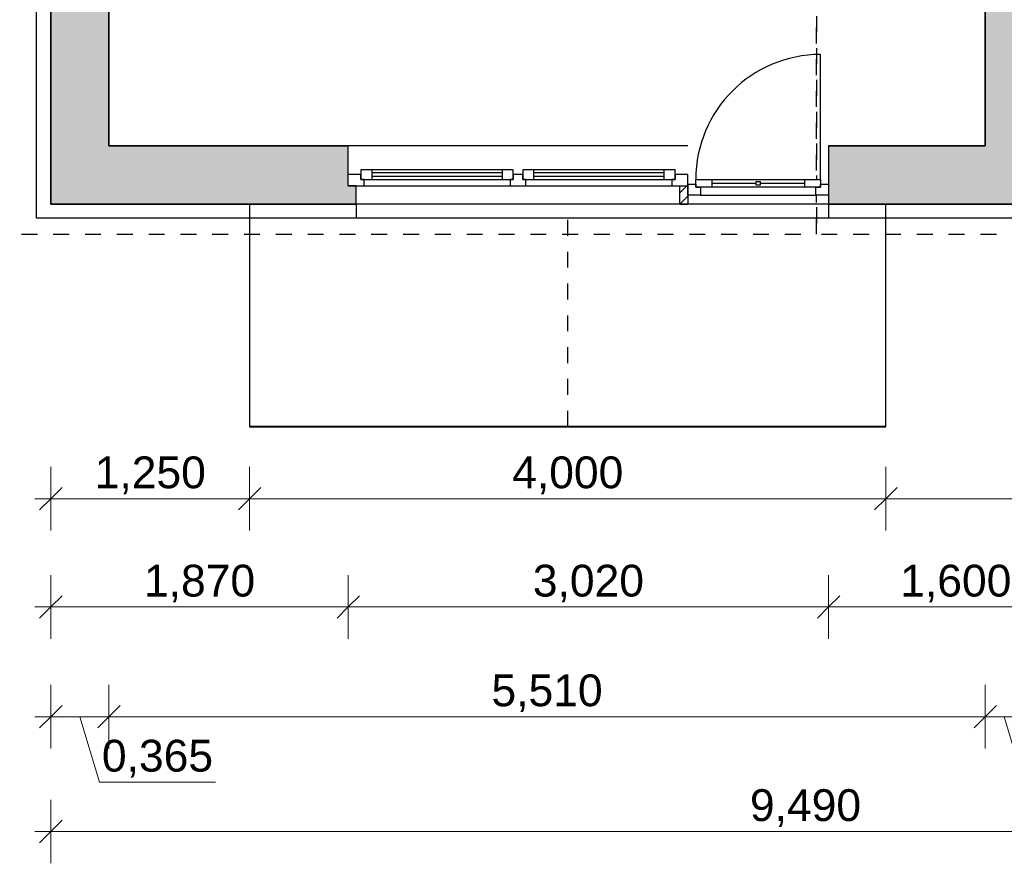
# Model space of a CAD drawing. Header units: millimetres. Extents: x 5 to 471, y 35 to 84.
# Tile 9 of 34: x 134.57 to 140.76, y 35.48 to 40.79. Entities that reach past the tile are written whole.
import ezdxf

# ---------------------------------------------------------------- set-up
doc = ezdxf.new("R2010")
doc.units = ezdxf.units.MM
doc.header["$MEASUREMENT"] = 0
doc.linetypes.add('Punktlinie_ eng', pattern=[0.088194, 0, -0.088194])
doc.linetypes.add('Wipeout_Contour', pattern=[1, 0, -1])
for name, color, linetype, lineweight in [('1 Wandschnitt', 250, 'Continuous', 35), ('4 Schraffuren', 252, 'Continuous', 13), ('5 Bemassung', 250, 'Continuous', 15)]:
    doc.layers.add(name, color=color, linetype=linetype, lineweight=lineweight)
for name, color, linetype in [('R_NT_DACH', 7, 'Continuous'), ('R_NT_HIDDEN', 7, 'Continuous'), ('R_TR_AUSSENWAND', 7, 'Continuous'), ('R_TR_DACH', 7, 'Continuous'), ('R_TR_HIDDEN', 7, 'Continuous')]:
    doc.layers.add(name, color=color, linetype=linetype)
doc.styles.add('Cord 50', font='ARIAL.TTF', dxfattribs={"height": 0.2})
doc.dimstyles.new('Cord 50', dxfattribs={"dimscale": 0, "dimtxt": 1, "dimasz": 0.005, "dimexe": 0.01, "dimexo": 0.03, "dimgap": 0.027, "dimtad": 1, "dimdec": 3, "dimzin": 0, "dimdsep": 46, "dimlunit": 6, "dimtxsty": 'Cord 50', "dimblk": 'MASSKETTE', "dimcen": 0.009, "dimse1": 1, "dimse2": 1, "dimclrd": 256, "dimclre": 256, "dimclrt": 256, "dimazin": 0, "dimtfac": 1, "dimtdec": 3, "dimtmove": 1, "dimatfit": 3, "dimldrblk": 'MASSKETTE', "dimfxl": 1, "dimtolj": 1, "dimtzin": 0, "dimlwd": -1, "dimlwe": -1, "dimarcsym": 0})
pattern_1 = [(45, (125.866087, 0.190797), (-0.03535534, 0.03535534), [])]

# ---------------------------------------------------------------- blocks, each defined once
blk = doc.blocks.new('Wand_46_9', base_point=(136.0111, 39.6283))
at = {"layer": 'R_NT_HIDDEN', "linetype": 'Continuous'}
h = blk.add_hatch(dxfattribs=at)
h.set_pattern_fill('MW_HLZ_0009', color=256, style=0, pattern_type=2)
h.set_pattern_definition(pattern_1)
h.paths.add_polyline_path([(136.0111, 39.6283), (136.0111, 38.2283), (136.0121, 38.2293), (136.0121, 39.6283)], flags=0)
for p, q in [((136.0111, 39.6283), (136.0111, 38.2283)), ((136.0121, 38.2293), (136.0121, 39.6283))]:
    blk.add_line(p, q, dxfattribs=at)
blk = doc.blocks.new('Wand_47_9', base_point=(136.0111, 38.2283))
at = {"layer": 'R_NT_HIDDEN', "linetype": 'Continuous'}
h = blk.add_hatch(dxfattribs=at)
h.set_pattern_fill('MW_HLZ_0009', color=256, style=0, pattern_type=2)
h.set_pattern_definition(pattern_1)
h.paths.add_polyline_path([(136.0111, 38.2283), (140.0111, 38.2283), (140.0101, 38.2293), (136.0121, 38.2293)], flags=0)
for p, q in [((136.0111, 38.2283), (140.0111, 38.2283)), ((140.0101, 38.2293), (136.0121, 38.2293))]:
    blk.add_line(p, q, dxfattribs=at)
blk = doc.blocks.new('Wand_48_9', base_point=(140.0111, 38.2283))
at = {"layer": 'R_NT_HIDDEN', "linetype": 'Continuous'}
h = blk.add_hatch(dxfattribs=at)
h.set_pattern_fill('MW_HLZ_0009', color=256, style=0, pattern_type=2)
h.set_pattern_definition(pattern_1)
h.paths.add_polyline_path([(140.0111, 38.2283), (140.0111, 39.6283), (140.0101, 39.6283), (140.0101, 38.2293)], flags=0)
for p, q in [((140.0101, 39.6283), (140.0101, 38.2293)), ((140.0111, 38.2283), (140.0111, 39.6283))]:
    blk.add_line(p, q, dxfattribs=at)
blk = doc.blocks.new('Dachfläche_1_9', base_point=(139.5761, 50.8083))
at = {"layer": 'R_TR_DACH', "linetype": 'Punktlinie_ eng', "flags": 128}
blk.add_lwpolyline([(139.5761, 50.8083), (134.2611, 50.8083), (134.2611, 39.4383), (139.5761, 39.4383)], close=True, dxfattribs=at)
blk = doc.blocks.new('Dachfläche_2_9', base_point=(139.5761, 50.8083))
at = {"layer": 'R_TR_DACH', "linetype": 'Punktlinie_ eng', "flags": 128}
blk.add_lwpolyline([(139.5761, 50.8083), (139.5761, 39.4383), (144.8911, 39.4383), (144.8911, 50.8083)], close=True, dxfattribs=at)
blk = doc.blocks.new('2-Flügelfenster 1+1 14')
at = {"layer": 'R_TR_AUSSENWAND', "linetype": 'Continuous'}
for p, q in [((-1.0175, 0.115), (1.0175, 0.115)), ((-1.0675, -0.25), (1.0675, -0.25))]:
    blk.add_line(p, q, dxfattribs=at)
at = {"color": 254, "linetype": 'Wipeout_Contour', "lineweight": 0, "ltscale": 3.6379}
blk.add_wipeout([(-0.9675, 0), (-0.9675, -0.04), (-0.05, -0.04), (-0.05, 0)], dxfattribs=at).dxf.layer = 'R_TR_AUSSENWAND'
at = {"color": 254, "linetype": 'Wipeout_Contour', "lineweight": 0, "ltscale": 3.65243}
blk.add_wipeout([(0.05, 0), (0.05, -0.04), (0.9675, -0.04), (0.9675, 0)], dxfattribs=at).dxf.layer = 'R_TR_AUSSENWAND'
at = {"color": 254, "linetype": 'Wipeout_Contour', "lineweight": 0, "ltscale": 7.247213}
blk.add_wipeout([(-1.0675, -0.07), (-0.9875, -0.07), (-0.9875, -0.04), (-0.9675, -0.04), (-0.9675, 0), (-1.0675, 0)], dxfattribs=at).dxf.layer = 'R_TR_AUSSENWAND'
at = {"color": 254, "linetype": 'Wipeout_Contour', "lineweight": 0, "ltscale": 3.267192}
blk.add_wipeout([(0, 0), (-0.05, 0), (-0.05, -0.04), (-0.03, -0.04), (-0.03, -0.07), (0, -0.07)], dxfattribs=at).dxf.layer = 'R_TR_AUSSENWAND'
at = {"color": 254, "linetype": 'Wipeout_Contour', "lineweight": 0, "ltscale": 7.245143}
blk.add_wipeout([(1.0675, 0), (0.9675, 0), (0.9675, -0.04), (0.9875, -0.04), (0.9875, -0.07), (1.0675, -0.07)], dxfattribs=at).dxf.layer = 'R_TR_AUSSENWAND'
at = {"color": 254, "linetype": 'Wipeout_Contour', "lineweight": 0, "ltscale": 3.560315}
blk.add_wipeout([(-0.9175, -0.04), (-0.9175, -0.06), (-0.1, -0.06), (-0.1, -0.04)], dxfattribs=at).dxf.layer = 'R_TR_AUSSENWAND'
at = {"color": 254, "linetype": 'Wipeout_Contour', "lineweight": 0, "ltscale": 3.592227}
blk.add_wipeout([(0.1, -0.04), (0.1, -0.06), (0.9175, -0.06), (0.9175, -0.04)], dxfattribs=at).dxf.layer = 'R_TR_AUSSENWAND'
at = {"layer": 'R_TR_AUSSENWAND', "linetype": 'Continuous'}
for p, q in [((-0.9675, 0), (-1.0675, 0)), ((-1.0675, 0), (-1.0675, -0.07)), ((-1.0175, 0), (-1.0675, 0)), ((-0.05, 0), (-0.9675, 0)), ((1.0675, 0), (0.9675, 0)), ((1.0175, 0), (1.0675, 0)), ((1.0675, 0), (1.0675, -0.07))]:
    blk.add_line(p, q, dxfattribs=at)
at = {"color": 254, "linetype": 'Wipeout_Contour', "lineweight": 0, "ltscale": 3.555002}
blk.add_wipeout([(-0.9175, -0.08), (-0.9175, -0.1), (-0.1, -0.1), (-0.1, -0.08)], dxfattribs=at).dxf.layer = 'R_TR_AUSSENWAND'
at = {"color": 254, "linetype": 'Wipeout_Contour', "lineweight": 0, "ltscale": 3.612222}
blk.add_wipeout([(0.1, -0.08), (0.1, -0.1), (0.9175, -0.1), (0.9175, -0.08)], dxfattribs=at).dxf.layer = 'R_TR_AUSSENWAND'
at = {"color": 254, "linetype": 'Wipeout_Contour', "lineweight": 0, "ltscale": 4.42552}
blk.add_wipeout([(-0.9875, -0.04), (-0.9875, -0.1), (-0.9175, -0.1), (-0.9175, -0.04)], dxfattribs=at).dxf.layer = 'R_TR_AUSSENWAND'
at = {"color": 254, "linetype": 'Wipeout_Contour', "lineweight": 0, "ltscale": 2.84219}
blk.add_wipeout([(-0.1, -0.04), (-0.1, -0.1), (-0.03, -0.1), (-0.03, -0.04)], dxfattribs=at).dxf.layer = 'R_TR_AUSSENWAND'
at = {"color": 254, "linetype": 'Wipeout_Contour', "lineweight": 0, "ltscale": 4.435439}
blk.add_wipeout([(0.9175, -0.04), (0.9175, -0.1), (0.9875, -0.1), (0.9875, -0.04)], dxfattribs=at).dxf.layer = 'R_TR_AUSSENWAND'
at = {"layer": 'R_TR_AUSSENWAND', "linetype": 'Continuous'}
for p, q in [((-0.9675, -0.04), (-0.9675, 0)), ((-0.05, 0), (-0.05, -0.04)), ((0.9675, 0), (0.9675, -0.04)), ((-0.9875, -0.07), (-0.9875, -0.04)), ((-0.9875, -0.04), (-0.9675, -0.04)), ((-0.9875, -0.04), (-0.9875, -0.1)), ((0.9675, -0.04), (0.9875, -0.04)), ((0.9875, -0.04), (0.9875, -0.07)), ((0.9875, -0.1), (0.9875, -0.04)), ((-1.0675, -0.07), (-0.9875, -0.07)), ((0.9875, -0.07), (1.0675, -0.07))]:
    blk.add_line(p, q, dxfattribs=at)
at = {"color": 254, "linetype": 'Wipeout_Contour', "lineweight": 0, "ltscale": 3.313454}
blk.add_wipeout([(0, -0.07), (0.03, -0.07), (0.03, -0.04), (0.05, -0.04), (0.05, 0), (0, 0)], dxfattribs=at).dxf.layer = 'R_TR_AUSSENWAND'
at = {"color": 254, "linetype": 'Wipeout_Contour', "lineweight": 0, "ltscale": 3.557109}
blk.add_wipeout([(-0.9175, -0.08), (-0.1, -0.08), (-0.1, -0.06), (-0.9175, -0.06)], dxfattribs=at).dxf.layer = 'R_TR_AUSSENWAND'
at = {"layer": 'R_TR_AUSSENWAND', "linetype": 'Continuous'}
for p, q in [((0, 0), (-0.05, 0)), ((0.05, 0), (0, 0)), ((0.9675, 0), (0.05, 0)), ((-0.9175, -0.04), (-0.9875, -0.04)), ((-0.1, -0.04), (-0.9175, -0.04)), ((-0.9175, -0.1), (-0.9175, -0.04)), ((-0.1, -0.06), (-0.9175, -0.06)), ((-0.1, -0.04), (-0.1, -0.1)), ((-0.03, -0.04), (-0.1, -0.04)), ((-0.05, -0.04), (-0.03, -0.04)), ((-0.03, -0.04), (-0.03, -0.07)), ((-0.03, -0.1), (-0.03, -0.04)), ((-0.9875, -0.1), (-0.9175, -0.1)), ((-0.9175, -0.08), (-0.1, -0.08)), ((-0.9175, -0.1), (-0.1, -0.1)), ((-0.1, -0.1), (-0.03, -0.1))]:
    blk.add_line(p, q, dxfattribs=at)
at = {"color": 254, "linetype": 'Wipeout_Contour', "lineweight": 0, "ltscale": 2.840533}
blk.add_wipeout([(0.03, -0.04), (0.03, -0.1), (0.1, -0.1), (0.1, -0.04)], dxfattribs=at).dxf.layer = 'R_TR_AUSSENWAND'
at = {"layer": 'R_TR_AUSSENWAND', "linetype": 'Continuous'}
for p, q in [((0.05, -0.04), (0.05, 0)), ((0.03, -0.07), (0.03, -0.04)), ((0.03, -0.04), (0.05, -0.04)), ((0.03, -0.04), (0.03, -0.1)), ((-0.03, -0.07), (0, -0.07)), ((0, -0.07), (0.03, -0.07))]:
    blk.add_line(p, q, dxfattribs=at)
at = {"color": 254, "linetype": 'Wipeout_Contour', "lineweight": 0, "ltscale": 3.601712}
blk.add_wipeout([(0.1, -0.08), (0.9175, -0.08), (0.9175, -0.06), (0.1, -0.06)], dxfattribs=at).dxf.layer = 'R_TR_AUSSENWAND'
at = {"layer": 'R_TR_AUSSENWAND', "linetype": 'Continuous'}
for p, q in [((0.1, -0.04), (0.03, -0.04)), ((0.9175, -0.04), (0.1, -0.04)), ((0.1, -0.1), (0.1, -0.04)), ((0.9175, -0.06), (0.1, -0.06)), ((0.9175, -0.04), (0.9175, -0.1)), ((0.9875, -0.04), (0.9175, -0.04)), ((0.03, -0.1), (0.1, -0.1)), ((0.1, -0.08), (0.9175, -0.08)), ((0.1, -0.1), (0.9175, -0.1)), ((0.9175, -0.1), (0.9875, -0.1))]:
    blk.add_line(p, q, dxfattribs=at)
blk = doc.blocks.new('Terrassentür 1-Fl 14')
at = {"color": 254, "linetype": 'Wipeout_Contour', "lineweight": 0, "ltscale": 4.257162}
blk.add_wipeout([(-0.4425, 0), (-0.3925, 0), (-0.3925, -0.02), (-0.3625, -0.02), (-0.3625, -0.07), (-0.4425, -0.07)], dxfattribs=at).dxf.layer = 'R_TR_AUSSENWAND'
at = {"color": 254, "linetype": 'Wipeout_Contour', "lineweight": 0, "ltscale": 2.937958}
blk.add_wipeout([(-0.2925, -0.02), (-0.2925, 0.03), (0.2925, 0.03), (0.2925, -0.02)], dxfattribs=at).dxf.layer = 'R_TR_AUSSENWAND'
at = {"color": 254, "linetype": 'Wipeout_Contour', "lineweight": 0, "ltscale": 4.221289}
blk.add_wipeout([(0.4425, -0.07), (0.3625, -0.07), (0.3625, -0.02), (0.3925, -0.02), (0.3925, 0), (0.4425, 0)], dxfattribs=at).dxf.layer = 'R_TR_AUSSENWAND'
at = {"layer": 'R_TR_AUSSENWAND', "linetype": 'Continuous'}
for p, q in [((-0.4425, -0.07), (-0.4425, 0)), ((-0.4425, 0), (-0.4425, -0.07)), ((0.4425, 0), (0.4425, -0.07)), ((0.4425, 0), (0.4425, -0.07)), ((-0.3625, -0.07), (-0.4425, -0.07)), ((-0.3625, -0.07), (0.3625, -0.07)), ((0.4425, -0.07), (0.3625, -0.07))]:
    blk.add_line(p, q, dxfattribs=at)
at = {"color": 254, "linetype": 'Wipeout_Contour', "lineweight": 0, "ltscale": 3.011156}
blk.add_wipeout([(-0.3925, -0.02), (-0.3925, 0.03), (-0.2925, 0.03), (-0.2925, -0.02)], dxfattribs=at).dxf.layer = 'R_TR_AUSSENWAND'
at = {"color": 254, "linetype": 'Wipeout_Contour', "lineweight": 0, "ltscale": 2.828463}
blk.add_wipeout([(0.0125, 0.0175), (0.0125, -0.0075), (-0.0125, -0.0075), (-0.0125, 0.0175)], dxfattribs=at).dxf.layer = 'R_TR_AUSSENWAND'
at = {"color": 254, "linetype": 'Wipeout_Contour', "lineweight": 0, "ltscale": 3.010774}
blk.add_wipeout([(0.2925, -0.02), (0.2925, 0.03), (0.3925, 0.03), (0.3925, -0.02)], dxfattribs=at).dxf.layer = 'R_TR_AUSSENWAND'
at = {"layer": 'R_TR_AUSSENWAND', "linetype": 'Continuous'}
for p, q in [((0.3925, 0.03), (0.3925, 0.815)), ((-0.4425, 0), (-0.3925, 0)), ((-0.3925, -0.02), (-0.3925, 0.03)), ((-0.3925, 0.03), (-0.2925, 0.03)), ((-0.3925, 0), (-0.3925, -0.02)), ((-0.2925, 0.03), (0.2925, 0.03)), ((-0.2925, 0.03), (-0.2925, -0.02)), ((-0.2925, 0.005), (-0.0125, 0.005)), ((-0.0125, -0.0075), (-0.0125, 0.0175)), ((-0.0125, 0.0175), (0.0125, 0.0175)), ((0.0125, 0.0175), (0.0125, -0.0075)), ((0.0125, 0.005), (0.2925, 0.005)), ((0.2925, -0.02), (0.2925, 0.03)), ((0.2925, 0.03), (0.3925, 0.03)), ((0.3925, 0.03), (0.3925, -0.02)), ((0.3925, -0.02), (0.3925, 0)), ((0.3925, 0), (0.4425, 0)), ((-0.3925, -0.02), (-0.3625, -0.02)), ((-0.2925, -0.02), (-0.3925, -0.02)), ((-0.3625, -0.02), (-0.3625, -0.07)), ((0.2925, -0.02), (-0.2925, -0.02)), ((0.0125, -0.0075), (-0.0125, -0.0075)), ((0.3925, -0.02), (0.2925, -0.02)), ((0.3625, -0.07), (0.3625, -0.02)), ((0.3625, -0.02), (0.3925, -0.02))]:
    blk.add_line(p, q, dxfattribs=at)
blk.add_arc((0.3925, 0.03), 0.785, 90, 180, dxfattribs=at)
blk = doc.blocks.new('MASSKETTE')
at = {"layer": '5 Bemassung'}
for p, q in [((0, -40), (0, 40)), ((0, 0), (14.1, 14.1)), ((0, 0), (-40, 0)), ((-14.1, -14.1), (0, 0)), ((0, 0), (20, 0)), ((0, 0), (0, 0))]:
    blk.add_line(p, q, dxfattribs=at)
blk = doc.blocks.new('*D542')
at = {"layer": '5 Bemassung'}
blk.add_line((134.7661, 37.7757), (136.0061, 37.7757), dxfattribs=at)
at = {"layer": 'Defpoints', "color": 0}
for p in [(134.7611, 39.6283), (136.0111, 38.2283), (136.0111, 37.7757)]:
    blk.add_point(p, dxfattribs=at)
at = {"layer": '5 Bemassung', "xscale": 0.005000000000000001, "yscale": 0.005000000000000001, "zscale": 0.005000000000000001, "rotation": 180}
blk.add_blockref('MASSKETTE', (134.7611, 37.7757), dxfattribs=at)
at = {"layer": '5 Bemassung', "xscale": 0.005000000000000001, "yscale": 0.005000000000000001, "zscale": 0.005000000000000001}
blk.add_blockref('MASSKETTE', (136.0111, 37.7757), dxfattribs=at)
at = {"layer": '5 Bemassung', "insert": (135.3861, 37.9228), "char_height": 0.2, "attachment_point": 5, "style": 'Cord 50'}
blk.add_mtext('\\A1;1,250', dxfattribs=at)
blk = doc.blocks.new('*D543')
at = {"layer": '5 Bemassung'}
blk.add_line((136.0161, 37.7757), (140.0061, 37.7757), dxfattribs=at)
at = {"layer": 'Defpoints', "color": 0}
for p in [(136.0111, 38.2283), (140.0111, 38.2283), (140.0111, 37.7757)]:
    blk.add_point(p, dxfattribs=at)
at = {"layer": '5 Bemassung', "xscale": 0.005000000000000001, "yscale": 0.005000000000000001, "zscale": 0.005000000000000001, "rotation": 180}
blk.add_blockref('MASSKETTE', (136.0111, 37.7757), dxfattribs=at)
at = {"layer": '5 Bemassung', "xscale": 0.005000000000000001, "yscale": 0.005000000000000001, "zscale": 0.005000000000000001}
blk.add_blockref('MASSKETTE', (140.0111, 37.7757), dxfattribs=at)
at = {"layer": '5 Bemassung', "insert": (138.0111, 37.9228), "char_height": 0.2, "attachment_point": 5, "style": 'Cord 50'}
blk.add_mtext('\\A1;4,000', dxfattribs=at)
blk = doc.blocks.new('*D544')
at = {"layer": '5 Bemassung'}
blk.add_line((140.0161, 37.7757), (144.2461, 37.7757), dxfattribs=at)
at = {"layer": 'Defpoints', "color": 0}
for p in [(144.2511, 39.6283), (140.0111, 38.2283), (144.2511, 37.7757)]:
    blk.add_point(p, dxfattribs=at)
at = {"layer": '5 Bemassung', "xscale": 0.005000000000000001, "yscale": 0.005000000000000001, "zscale": 0.005000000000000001, "rotation": 180}
blk.add_blockref('MASSKETTE', (140.0111, 37.7757), dxfattribs=at)
at = {"layer": '5 Bemassung', "xscale": 0.005000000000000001, "yscale": 0.005000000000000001, "zscale": 0.005000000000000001}
blk.add_blockref('MASSKETTE', (144.2511, 37.7757), dxfattribs=at)
at = {"layer": '5 Bemassung', "insert": (142.1311, 37.9228), "char_height": 0.2, "attachment_point": 5, "style": 'Cord 50'}
blk.add_mtext('\\A1;4,240', dxfattribs=at)
blk = doc.blocks.new('*D545')
at = {"layer": '5 Bemassung'}
blk.add_line((134.7661, 37.095), (136.6261, 37.095), dxfattribs=at)
at = {"layer": 'Defpoints', "color": 0}
for p in [(136.6311, 39.9933), (134.7611, 39.6283), (136.6311, 37.095)]:
    blk.add_point(p, dxfattribs=at)
at = {"layer": '5 Bemassung', "xscale": 0.005000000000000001, "yscale": 0.005000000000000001, "zscale": 0.005000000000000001, "rotation": 180}
blk.add_blockref('MASSKETTE', (134.7611, 37.095), dxfattribs=at)
at = {"layer": '5 Bemassung', "xscale": 0.005000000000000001, "yscale": 0.005000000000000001, "zscale": 0.005000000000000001}
blk.add_blockref('MASSKETTE', (136.6311, 37.095), dxfattribs=at)
at = {"layer": '5 Bemassung', "insert": (135.6961, 37.2421), "char_height": 0.2, "attachment_point": 5, "style": 'Cord 50'}
blk.add_mtext('\\A1;1,870', dxfattribs=at)
blk = doc.blocks.new('*D546')
at = {"layer": '5 Bemassung'}
blk.add_line((136.6361, 37.095), (139.6461, 37.095), dxfattribs=at)
at = {"layer": 'Defpoints', "color": 0}
for p in [(136.6311, 39.9933), (139.6511, 39.9933), (139.6511, 37.095)]:
    blk.add_point(p, dxfattribs=at)
at = {"layer": '5 Bemassung', "xscale": 0.005000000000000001, "yscale": 0.005000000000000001, "zscale": 0.005000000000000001, "rotation": 180}
blk.add_blockref('MASSKETTE', (136.6311, 37.095), dxfattribs=at)
at = {"layer": '5 Bemassung', "xscale": 0.005000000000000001, "yscale": 0.005000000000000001, "zscale": 0.005000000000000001}
blk.add_blockref('MASSKETTE', (139.6511, 37.095), dxfattribs=at)
at = {"layer": '5 Bemassung', "insert": (138.1411, 37.2421), "char_height": 0.2, "attachment_point": 5, "style": 'Cord 50'}
blk.add_mtext('\\A1;3,020', dxfattribs=at)
blk = doc.blocks.new('*D547')
at = {"layer": '5 Bemassung'}
blk.add_line((139.6561, 37.095), (141.2461, 37.095), dxfattribs=at)
at = {"layer": 'Defpoints', "color": 0}
for p in [(139.6511, 39.9933), (141.2511, 39.8858), (141.2511, 37.095)]:
    blk.add_point(p, dxfattribs=at)
at = {"layer": '5 Bemassung', "xscale": 0.005000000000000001, "yscale": 0.005000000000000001, "zscale": 0.005000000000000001, "rotation": 180}
blk.add_blockref('MASSKETTE', (139.6511, 37.095), dxfattribs=at)
at = {"layer": '5 Bemassung', "xscale": 0.005000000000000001, "yscale": 0.005000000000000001, "zscale": 0.005000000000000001}
blk.add_blockref('MASSKETTE', (141.2511, 37.095), dxfattribs=at)
at = {"layer": '5 Bemassung', "insert": (140.4511, 37.2421), "char_height": 0.2, "attachment_point": 5, "style": 'Cord 50'}
blk.add_mtext('\\A1;1,600', dxfattribs=at)
blk = doc.blocks.new('*D550')
at = {"layer": '5 Bemassung'}
for p, q in [((134.7661, 36.4054), (135.1211, 36.4054)), ((135.0668, 35.9946), (134.9436, 36.4054)), ((135.7964, 35.9946), (135.0668, 35.9946))]:
    blk.add_line(p, q, dxfattribs=at)
at = {"layer": 'Defpoints', "color": 0}
for p in [(135.1261, 39.9933), (134.7611, 39.6283), (135.1261, 36.4054)]:
    blk.add_point(p, dxfattribs=at)
at = {"layer": '5 Bemassung', "xscale": 0.005000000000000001, "yscale": 0.005000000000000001, "zscale": 0.005000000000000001, "rotation": 180}
blk.add_blockref('MASSKETTE', (134.7611, 36.4054), dxfattribs=at)
at = {"layer": '5 Bemassung', "xscale": 0.005000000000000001, "yscale": 0.005000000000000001, "zscale": 0.005000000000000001}
blk.add_blockref('MASSKETTE', (135.1261, 36.4054), dxfattribs=at)
at = {"layer": '5 Bemassung', "insert": (135.4316, 36.1417), "char_height": 0.2, "attachment_point": 5, "style": 'Cord 50'}
blk.add_mtext('\\A1;0,365', dxfattribs=at)
blk = doc.blocks.new('*D551')
at = {"layer": '5 Bemassung'}
blk.add_line((135.1311, 36.4054), (140.6311, 36.4054), dxfattribs=at)
at = {"layer": 'Defpoints', "color": 0}
for p in [(135.1261, 39.9933), (140.6361, 39.9933), (140.6361, 36.4054)]:
    blk.add_point(p, dxfattribs=at)
at = {"layer": '5 Bemassung', "xscale": 0.005000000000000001, "yscale": 0.005000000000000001, "zscale": 0.005000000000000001, "rotation": 180}
blk.add_blockref('MASSKETTE', (135.1261, 36.4054), dxfattribs=at)
at = {"layer": '5 Bemassung', "xscale": 0.005000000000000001, "yscale": 0.005000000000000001, "zscale": 0.005000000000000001}
blk.add_blockref('MASSKETTE', (140.6361, 36.4054), dxfattribs=at)
at = {"layer": '5 Bemassung', "insert": (137.8811, 36.5525), "char_height": 0.2, "attachment_point": 5, "style": 'Cord 50'}
blk.add_mtext('\\A1;5,510', dxfattribs=at)
blk = doc.blocks.new('*D552')
at = {"layer": '5 Bemassung'}
for p, q in [((140.6411, 36.4054), (140.8711, 36.4054)), ((140.8793, 35.9946), (140.7561, 36.4054)), ((141.6067, 35.9946), (140.8793, 35.9946))]:
    blk.add_line(p, q, dxfattribs=at)
at = {"layer": 'Defpoints', "color": 0}
for p in [(140.6361, 39.9933), (140.8761, 39.9933), (140.8761, 36.4054)]:
    blk.add_point(p, dxfattribs=at)
at = {"layer": '5 Bemassung', "xscale": 0.005000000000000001, "yscale": 0.005000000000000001, "zscale": 0.005000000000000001, "rotation": 180}
blk.add_blockref('MASSKETTE', (140.6361, 36.4054), dxfattribs=at)
at = {"layer": '5 Bemassung', "xscale": 0.005000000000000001, "yscale": 0.005000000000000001, "zscale": 0.005000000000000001}
blk.add_blockref('MASSKETTE', (140.8761, 36.4054), dxfattribs=at)
at = {"layer": '5 Bemassung', "insert": (141.243, 36.1417), "char_height": 0.2, "attachment_point": 5, "style": 'Cord 50'}
blk.add_mtext('\\A1;0,240', dxfattribs=at)
blk = doc.blocks.new('*D555')
at = {"layer": '5 Bemassung'}
blk.add_line((134.7661, 35.6838), (144.2461, 35.6838), dxfattribs=at)
at = {"layer": 'Defpoints', "color": 0}
for p in [(134.7611, 39.6283), (144.2511, 39.6283), (144.2511, 35.6838)]:
    blk.add_point(p, dxfattribs=at)
at = {"layer": '5 Bemassung', "xscale": 0.005000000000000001, "yscale": 0.005000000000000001, "zscale": 0.005000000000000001, "rotation": 180}
blk.add_blockref('MASSKETTE', (134.7611, 35.6838), dxfattribs=at)
at = {"layer": '5 Bemassung', "xscale": 0.005000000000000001, "yscale": 0.005000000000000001, "zscale": 0.005000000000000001}
blk.add_blockref('MASSKETTE', (144.2511, 35.6838), dxfattribs=at)
at = {"layer": '5 Bemassung', "insert": (139.5061, 35.8309), "char_height": 0.2, "attachment_point": 5, "style": 'Cord 50'}
blk.add_mtext('\\A1;9,490', dxfattribs=at)
blk = doc.blocks.new('*D560')
at = {"layer": '5 Bemassung'}
blk.add_line((133.2726, 44.6133), (133.2726, 39.6333), dxfattribs=at)
at = {"layer": 'Defpoints', "color": 0}
for p in [(135.1261, 44.6183), (133.2726, 39.6283), (134.7611, 39.6283)]:
    blk.add_point(p, dxfattribs=at)
at = {"layer": '5 Bemassung', "xscale": 0.005000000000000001, "yscale": 0.005000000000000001, "zscale": 0.005000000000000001}
for p, rotation in [((133.2726, 44.6183), 90), ((133.2726, 39.6283), 270)]:
    blk.add_blockref('MASSKETTE', p, dxfattribs=dict(at, rotation=rotation))
at = {"layer": '5 Bemassung', "insert": (133.1255, 42.1233), "char_height": 0.2, "attachment_point": 5, "rotation": 90, "style": 'Cord 50'}
blk.add_mtext('\\A1;4,990', dxfattribs=at)
blk = doc.blocks.new('*D566')
at = {"layer": '5 Bemassung'}
blk.add_line((132.5034, 43.8733), (132.5034, 39.9983), dxfattribs=at)
at = {"layer": 'Defpoints', "color": 0}
for p in [(135.1261, 43.8783), (132.5034, 39.9933), (135.1261, 39.9933)]:
    blk.add_point(p, dxfattribs=at)
at = {"layer": '5 Bemassung', "xscale": 0.005000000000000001, "yscale": 0.005000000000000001, "zscale": 0.005000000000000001}
for p, rotation in [((132.5034, 43.8783), 90), ((132.5034, 39.9933), 270)]:
    blk.add_blockref('MASSKETTE', p, dxfattribs=dict(at, rotation=rotation))
at = {"layer": '5 Bemassung', "insert": (132.3563, 41.9358), "char_height": 0.2, "attachment_point": 5, "rotation": 90, "style": 'Cord 50'}
blk.add_mtext('\\A1;3,885', dxfattribs=at)
blk = doc.blocks.new('*D567')
at = {"layer": '5 Bemassung'}
for p, q in [((132.0926, 40.6636), (132.0926, 39.934)), ((132.0926, 39.934), (132.5034, 39.8108)), ((132.5034, 39.9883), (132.5034, 39.6333))]:
    blk.add_line(p, q, dxfattribs=at)
at = {"layer": 'Defpoints', "color": 0}
for p in [(135.1261, 39.9933), (132.5034, 39.6283), (134.7611, 39.6283)]:
    blk.add_point(p, dxfattribs=at)
at = {"layer": '5 Bemassung', "xscale": 0.005000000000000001, "yscale": 0.005000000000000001, "zscale": 0.005000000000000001}
for p, rotation in [((132.5034, 39.9933), 90), ((132.5034, 39.6283), 270)]:
    blk.add_blockref('MASSKETTE', p, dxfattribs=dict(at, rotation=rotation))
at = {"layer": '5 Bemassung', "insert": (131.9455, 40.2988), "char_height": 0.2, "attachment_point": 5, "rotation": 90, "style": 'Cord 50'}
blk.add_mtext('\\A1;0,365', dxfattribs=at)
blk = doc.blocks.new('*D568')
at = {"layer": '5 Bemassung'}
blk.add_line((131.4333, 50.6133), (131.4333, 39.6333), dxfattribs=at)
at = {"layer": 'Defpoints', "color": 0}
for p in [(134.7611, 50.6183), (131.4333, 39.6283), (134.7611, 39.6283)]:
    blk.add_point(p, dxfattribs=at)
at = {"layer": '5 Bemassung', "xscale": 0.005000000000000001, "yscale": 0.005000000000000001, "zscale": 0.005000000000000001}
for p, rotation in [((131.4333, 50.6183), 90), ((131.4333, 39.6283), 270)]:
    blk.add_blockref('MASSKETTE', p, dxfattribs=dict(at, rotation=rotation))
at = {"layer": '5 Bemassung', "insert": (131.2862, 45.1233), "char_height": 0.2, "attachment_point": 5, "rotation": 90, "style": 'Cord 50'}
blk.add_mtext('\\A1;10,990', dxfattribs=at)

msp = doc.modelspace()

# ---------------------------------------------------------------- hatches: boundary and pattern name
at = {"layer": '4 Schraffuren'}
h = msp.add_hatch(color=256, dxfattribs=at)
h.paths.add_polyline_path([(139.37609, 44.1183), (139.37609, 43.8783), (139.57609, 43.8783), (139.57609, 44.1183)])
h.paths.add_polyline_path([(138.95609, 43.8783), (138.95609, 44.1183), (138.95509, 44.1183), (135.12609, 44.1183), (135.12609, 44.6183), (135.12609, 44.6183), (134.91109, 44.6183), (134.84109, 44.6183), (134.84109, 44.6683), (134.76109, 44.6683), (134.76109, 44.6683), (134.76109, 39.6283), (136.01109, 39.6283), (136.01209, 39.6283), (136.68109, 39.6283), (136.68109, 39.6283), (136.68109, 39.7433), (136.63109, 39.7433), (136.63109, 39.8133), (136.63109, 39.9933), (136.63109, 39.9933), (135.12609, 39.9933), (135.12609, 43.8783)])
h.paths.add_polyline_path([(139.65109, 39.6283), (140.01109, 39.6283), (141.30109, 39.6283), (141.30109, 39.6283), (141.30109, 39.7083), (141.25109, 39.7083), (141.25109, 39.7783), (141.25109, 39.9933), (141.25109, 39.9933), (140.87609, 39.9933), (140.87609, 43.8783), (141.00109, 43.8783), (141.00109, 44.1183), (141.00109, 44.1183), (140.51109, 44.1183), (140.51109, 44.1183), (140.51109, 43.8783), (140.63609, 43.8783), (140.63609, 39.9933), (139.65109, 39.9933), (139.65109, 39.9933), (139.65109, 39.7533), (139.65109, 39.6833), (139.65109, 39.6283)])
h.paths.add_polyline_path([(144.10109, 44.8283), (143.88609, 44.8283), (143.88609, 44.8283), (143.88609, 44.7433), (142.37609, 44.7433), (142.37609, 44.8683), (142.30609, 44.8683), (142.30609, 44.7433), (142.01109, 44.7433), (142.01109, 44.1183), (141.88609, 44.1183), (141.88609, 44.1183), (141.88609, 43.8783), (142.12609, 43.8783), (142.12609, 44.5033), (143.88609, 44.5033), (143.88609, 39.9933), (142.63609, 39.9933), (142.63609, 39.9933), (142.63609, 39.7783), (142.63609, 39.7083), (142.58609, 39.7083), (142.58609, 39.6283), (142.58609, 39.6283), (144.25109, 39.6283), (144.25109, 44.8128), (144.17109, 44.83424), (144.17109, 44.8283)])
at = {"layer": 'R_TR_AUSSENWAND', "linetype": 'Continuous'}
h = msp.add_hatch(dxfattribs=at)
h.set_pattern_fill('MW_HLZ_0009', color=256, style=0, pattern_type=2)
h.set_pattern_definition(pattern_1)
h.paths.add_polyline_path([(138.71609, 39.6283), (138.76609, 39.6283), (138.76609, 39.6833), (138.76609, 39.7433), (138.71609, 39.7433)], flags=0)

# ---------------------------------------------------------------- linework, layer by layer
at = {"layer": '1 Wandschnitt', "linetype": 'Continuous'}
for p, q in [((134.76109, 44.6683), (134.76109, 39.6283)), ((135.12609, 39.9933), (135.12609, 43.8783)), ((140.63609, 43.8783), (140.63609, 39.9933)), ((136.63109, 39.9933), (135.12609, 39.9933)), ((140.63609, 39.9933), (139.65109, 39.9933)), ((134.76109, 39.6283), (136.01109, 39.6283)), ((140.01109, 39.6283), (141.30109, 39.6283))]:
    msp.add_line(p, q, dxfattribs=at)
at = {"layer": 'R_NT_DACH', "linetype": 'Punktlinie_ eng'}
msp.add_line((138.01109, 38.2283), (138.01109, 39.6283), dxfattribs=at)
at = {"layer": 'R_NT_HIDDEN', "linetype": 'Continuous'}
for p, q in [((134.67109, 39.5383), (134.67109, 50.7083)), ((136.68109, 39.6283), (136.68109, 39.5383)), ((139.65109, 39.6283), (139.65109, 39.5383)), ((144.34109, 39.5383), (134.67109, 39.5383))]:
    msp.add_line(p, q, dxfattribs=at)
at = {"layer": 'R_TR_AUSSENWAND', "linetype": 'Continuous'}
for p, q in [((136.63109, 39.8133), (136.63109, 39.9933)), ((139.65109, 39.9933), (139.65109, 39.7533)), ((136.63109, 39.7433), (136.63109, 39.8133)), ((139.65109, 39.7533), (139.65109, 39.6833)), ((136.68109, 39.7433), (136.63109, 39.7433)), ((136.68109, 39.6283), (136.68109, 39.7433)), ((138.71609, 39.6283), (138.71609, 39.7433)), ((138.71609, 39.7433), (138.76609, 39.7433)), ((138.76609, 39.7433), (138.76609, 39.6833)), ((136.01209, 39.6283), (136.68109, 39.6283)), ((138.71609, 39.6283), (138.76609, 39.6283)), ((138.76609, 39.6833), (138.76609, 39.6283)), ((139.65109, 39.6833), (139.65109, 39.6283)), ((139.65109, 39.6283), (140.01009, 39.6283))]:
    msp.add_line(p, q, dxfattribs=at)
at = {"layer": 'R_TR_HIDDEN', "linetype": 'Continuous'}
for p, q in [((140.01109, 39.6283), (136.01109, 39.6283)), ((136.01109, 39.6283), (136.01109, 38.2283)), ((140.01109, 38.2283), (140.01109, 39.6283)), ((136.01109, 38.2283), (140.01109, 38.2283))]:
    msp.add_line(p, q, dxfattribs=at)

# ---------------------------------------------------------------- block references
at = {"layer": 'R_NT_HIDDEN'}
for name, p in [('Wand_46_9', (136.01109, 39.6283)), ('Wand_48_9', (140.01109, 38.2283)), ('Wand_47_9', (136.01109, 38.2283))]:
    msp.add_blockref(name, p, dxfattribs=at)
at = {"layer": 'R_TR_DACH', "linetype": 'Continuous'}
for name in ['Dachfläche_1_9', 'Dachfläche_2_9']:
    msp.add_blockref(name, (139.57609, 50.8083), dxfattribs=at)

# ---------------------------------------------------------------- dimensions: what is measured, and where the dimension line sits
at = {"layer": '5 Bemassung'}
for base, p1, p2, picture, middle in [((131.43334, 39.6283), (134.76109, 50.6183), (134.76109, 39.6283), '*D568', (131.28624, 45.1233)), ((133.27258, 39.6283), (135.12609, 44.6183), (134.76109, 39.6283), '*D560', (133.12548, 42.1233)), ((132.50344, 39.9933), (135.12609, 43.8783), (135.12609, 39.9933), '*D566', (132.35634, 41.9358)), ((132.50344, 39.6283), (135.12609, 39.9933), (134.76109, 39.6283), '*D567', (131.94554, 39.96104))]:
    dim = msp.add_linear_dim(base=base, p1=p1, p2=p2, angle=90, dimstyle='Cord 50', override={"dimscale": 1}, dxfattribs=at)
    dim.commit()
    dim.dimension.update_dxf_attribs({"geometry": picture, "text_midpoint": middle})
for base, p1, p2, picture, middle in [((135.12609, 36.40541), (134.76109, 39.6283), (135.12609, 39.9933), '*D550', (135.09383, 36.14171)), ((140.87609, 36.40541), (140.63609, 39.9933), (140.87609, 39.9933), '*D552', (140.90633, 36.14171)), ((136.01109, 37.77572), (134.76109, 39.6283), (136.01109, 38.2283), '*D542', (135.38609, 37.92282)), ((144.25109, 37.77572), (140.01109, 38.2283), (144.25109, 39.6283), '*D544', (142.13109, 37.92282)), ((140.01109, 37.77572), (136.01109, 38.2283), (140.01109, 38.2283), '*D543', (138.01109, 37.92282))]:
    dim = msp.add_linear_dim(base=base, p1=p1, p2=p2, dimstyle='Cord 50', override={"dimscale": 1}, dxfattribs=at)
    dim.commit()
    dim.dimension.update_dxf_attribs({"geometry": picture, "text_midpoint": middle})

# ---------------------------------------------------------------- next in the draw order: block references
at = {"layer": 'R_TR_AUSSENWAND', "linetype": 'Continuous', "rotation": 180}
msp.add_blockref('2-Flügelfenster 1+1 14', (137.69859, 39.7433), dxfattribs=at)

# ---------------------------------------------------------------- next in the draw order: block references
at = {"layer": 'R_TR_AUSSENWAND', "linetype": 'Continuous'}
msp.add_blockref('Terrassentür 1-Fl 14', (139.20859, 39.7533), dxfattribs=at)

# ---------------------------------------------------------------- next in the draw order: dimensions: what is measured, and where the dimension line sits
at = {"layer": '5 Bemassung'}
for base, p2, picture, middle in [((136.63109, 37.09503), (136.63109, 39.9933), '*D545', (135.69609, 37.24213)), ((144.25109, 35.68381), (144.25109, 39.6283), '*D555', (139.50609, 35.83091))]:
    dim = msp.add_linear_dim(base=base, p1=(134.76109, 39.6283), p2=p2, dimstyle='Cord 50', override={"dimscale": 1}, dxfattribs=at)
    dim.commit()
    dim.dimension.update_dxf_attribs({"geometry": picture, "text_midpoint": middle})

# ---------------------------------------------------------------- next in the draw order: dimensions: what is measured, and where the dimension line sits
for base, p1, p2, picture, middle in [((140.63609, 36.40541), (135.12609, 39.9933), (140.63609, 39.9933), '*D551', (137.88109, 36.55251)), ((139.65109, 37.09503), (136.63109, 39.9933), (139.65109, 39.9933), '*D546', (138.14109, 37.24213)), ((141.25109, 37.09503), (139.65109, 39.9933), (141.25109, 39.8858), '*D547', (140.45109, 37.24213))]:
    dim = msp.add_linear_dim(base=base, p1=p1, p2=p2, dimstyle='Cord 50', override={"dimscale": 1}, dxfattribs=at)
    dim.commit()
    dim.dimension.update_dxf_attribs({"geometry": picture, "text_midpoint": middle})

doc.saveas('drawing.dxf')
